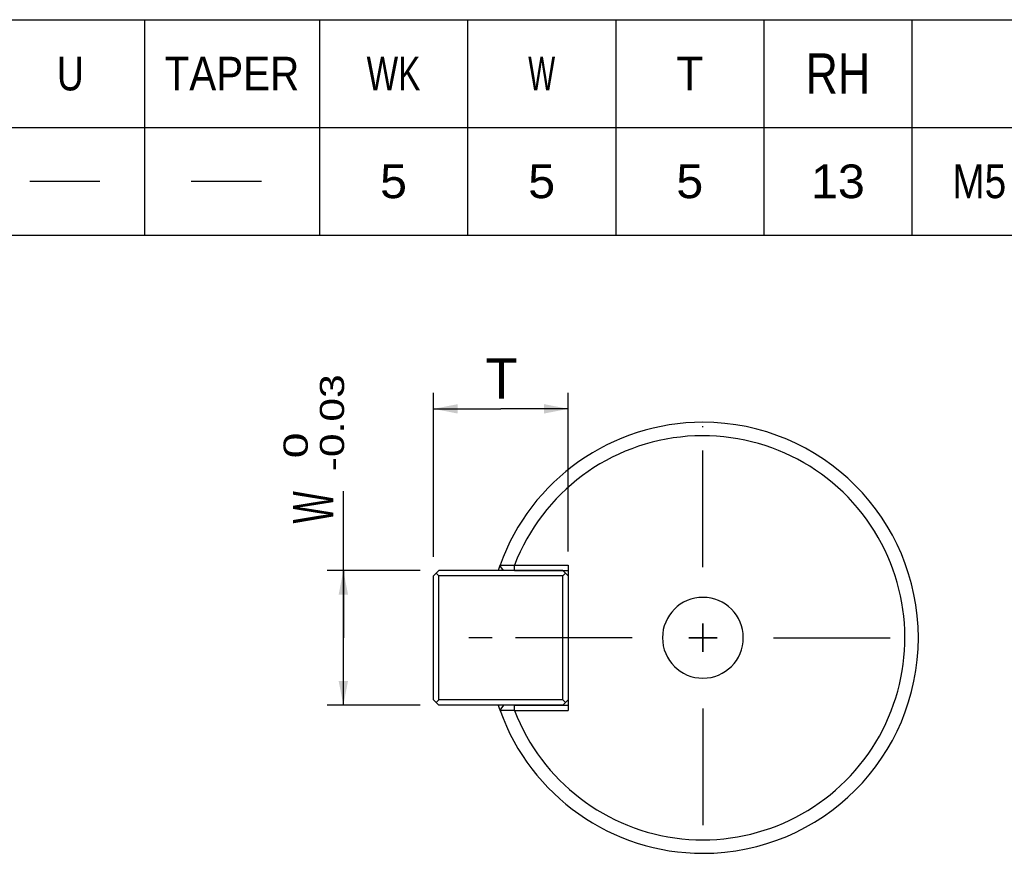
# Model space of a CAD drawing. Extents: x 0 to 420, y 0 to 297.
# Tile 6 of 8: x 254 to 327, y 73 to 135. Entities that reach past the tile are written whole.
import ezdxf
from ezdxf.enums import TextEntityAlignment as Align

# ---------------------------------------------------------------- set-up
doc = ezdxf.new("R2010")
doc.units = 0
doc.header["$LTSCALE"] = 23.1
doc.linetypes.add('CENTER', pattern=[0.6, 0.375, -0.075, 0.075, -0.075])
doc.layers.get('0').update_dxf_attribs({"linetype": 'CONTINUOUS'})
doc.layers.add('8_ALL_NOTES_BALLOONS_SYMBOLS_GT', color=7, linetype='CONTINUOUS')
doc.layers.add('DEFAULT_1', color=7, linetype='CENTER')
doc.styles.add('TEXTSTYLE_1', font='txt', dxfattribs={"width": 0.8})
doc.dimstyles.new('DIMSTYLE_1', dxfattribs={"dimtxt": 3, "dimasz": 0.18, "dimexe": 0.18, "dimexo": 0.0625, "dimgap": 0.09, "dimtad": 0, "dimtih": 1, "dimtoh": 1, "dimdec": 4, "dimlfac": 0.5, "dimzin": 0, "dimtxsty": 'STANDARD', "dimcen": 0.09, "dimazin": 3, "dimtp": 1e-05, "dimtm": 1e-05, "dimtfac": 0, "dimtdec": 4, "dimtofl": 0, "dimtmove": 0, "dimatfit": 3, "dimtolj": 1, "dimtzin": 0})

# ---------------------------------------------------------------- blocks, each defined once
blk = doc.blocks.new('*D2')
at = {"color": 7, "linetype": 'CONTINUOUS'}
for p, q in [((277.948, 88.74), (277.948, 99.623)), ((283.65, 93.74), (276.748, 93.74)), ((277.948, 93.74), (277.948, 88.74)), ((277.948, 83.74), (277.948, 88.74)), ((283.65, 83.74), (276.748, 83.74))]:
    blk.add_line(p, q, dxfattribs=at)
for points in [[(278.298, 91.94), (277.948, 93.74), (277.598, 91.94)], [(277.598, 85.54), (277.948, 83.74), (278.298, 85.54)]]:
    blk.add_solid(points, dxfattribs=at)
at = {"color": 7, "linetype": 'CONTINUOUS', "style": 'TEXTSTYLE_1'}
blk.add_text('W', height=3, rotation=90, dxfattribs=at).set_placement((277.198, 97.223), (277.198, 99.623), align=Align.FIT)
blk = doc.blocks.new('*D3')
at = {"color": 7, "linetype": 'CONTINUOUS'}
for p, q in [((284.65, 94.74), (284.65, 106.938)), ((294.65, 95.14), (294.65, 106.938)), ((284.65, 105.738), (289.65, 105.738)), ((294.65, 105.738), (289.65, 105.738))]:
    blk.add_line(p, q, dxfattribs=at)
for points in [[(286.45, 106.088), (284.65, 105.738), (286.45, 105.388)], [(292.85, 105.388), (294.65, 105.738), (292.85, 106.088)]]:
    blk.add_solid(points, dxfattribs=at)
at = {"color": 7, "linetype": 'CONTINUOUS', "style": 'TEXTSTYLE_1'}
blk.add_text('T', height=3, dxfattribs=at).set_placement((288.493, 106.488), (290.893, 106.488), align=Align.FIT)

msp = doc.modelspace()

# ---------------------------------------------------------------- linework, layer by layer
at = {"color": 7, "linetype": 'CONTINUOUS'}
for p, q in [((156.175365, 134.629209), (362.175365, 134.629209)), ((263.175365, 134.629209), (263.175365, 118.629209)), ((276.175365, 134.629209), (276.175365, 118.629209)), ((287.175365, 134.629209), (287.175365, 118.629209)), ((298.175365, 134.629209), (298.175365, 118.629209)), ((309.175365, 134.629209), (309.175365, 118.629209)), ((320.175365, 134.629209), (320.175365, 118.629209)), ((156.175365, 126.629209), (362.175365, 126.629209)), ((254.654531, 122.629215), (259.862875, 122.629215)), ((266.654524, 122.629215), (271.862867, 122.629215)), ((156.175365, 118.629209), (362.175365, 118.629209)), ((285.050317, 93.740435), (284.850317, 93.540435)), ((289.84637, 93.740435), (285.050317, 93.740435)), ((289.580789, 94.117173), (289.584988, 94.128928)), ((289.84637, 93.740435), (289.580789, 94.117173)), ((290.661825, 93.740435), (289.84637, 93.740435)), ((290.661825, 93.740435), (290.656424, 94.140435)), ((290.656424, 94.140435), (294.650317, 94.140435)), ((294.250317, 93.740435), (290.661825, 93.740435)), ((290.661825, 93.740435), (294.250317, 93.740435)), ((294.250317, 93.740435), (294.450317, 93.540435)), ((294.250317, 93.740435), (294.650317, 93.740435)), ((294.650317, 94.140435), (294.650317, 83.340435)), ((284.650317, 93.340435), (284.850317, 93.540435)), ((284.650317, 84.140435), (284.650317, 93.340435)), ((284.850317, 93.540435), (285.050317, 93.340435)), ((285.050317, 84.140435), (285.050317, 93.340435)), ((294.250317, 93.340435), (285.050317, 93.340435)), ((294.450317, 93.540435), (294.250317, 93.340435)), ((294.250317, 84.140435), (294.250317, 93.340435)), ((294.650317, 93.340435), (294.450317, 93.540435)), ((304.650317, 87.690435), (304.650317, 89.790435)), ((304.650317, 89.790435), (304.650317, 87.690435)), ((303.600317, 88.740435), (305.700317, 88.740435)), ((305.700317, 88.740435), (303.600317, 88.740435)), ((284.650317, 84.140435), (284.850317, 83.940435)), ((285.050317, 84.140435), (284.850317, 83.940435)), ((294.250317, 84.140435), (285.050317, 84.140435)), ((294.450317, 83.940435), (294.250317, 84.140435)), ((294.650317, 84.140435), (294.450317, 83.940435)), ((284.850317, 83.940435), (285.050317, 83.740435)), ((289.84637, 83.740435), (285.050317, 83.740435)), ((289.84637, 83.740435), (289.580789, 83.363697)), ((289.580789, 83.363697), (289.584988, 83.351943)), ((290.661825, 83.740435), (289.84637, 83.740435)), ((290.656418, 83.340435), (290.661825, 83.740435)), ((294.250317, 83.740435), (290.661825, 83.740435)), ((290.661825, 83.740435), (294.250317, 83.740435)), ((294.450317, 83.940435), (294.250317, 83.740435)), ((294.250317, 83.740435), (294.650317, 83.740435)), ((290.656418, 83.340435), (294.650317, 83.340435))]:
    msp.add_line(p, q, dxfattribs=at)
for radius, start, end in [(16, 90, 160.31913784), (16, 270, 90), (15, 29.77919169, 158.89926485), (15, 201.10216202, 29.77919169), (16, 160.66409817, 161.75146593), (16, 160.36390876, 160.66409817), (3, 0, 180), (3, 180, 360), (16, 198.24852593, 199.33588833), (16, 199.33588833, 199.63609117), (16, 199.68086216, 270)]:
    msp.add_arc((304.650317, 88.740435), radius, start, end, dxfattribs=at)
for points in [[(289.584988, 94.128928), (289.705118, 94.128761), (289.824826, 94.128592)], [(289.824826, 94.128592), (289.944113, 94.12842), (290.06298, 94.128245), (290.181424, 94.128067), (290.299446, 94.127886), (290.417045, 94.127702), (290.534223, 94.127514), (290.65098, 94.127323)], [(289.824874, 83.352278), (289.705145, 83.352109), (289.584988, 83.351943)], [(290.65098, 83.353547), (290.53425, 83.353356), (290.417093, 83.353169), (290.299508, 83.352985), (290.181493, 83.352803), (290.063049, 83.352625), (289.944175, 83.35245), (289.824874, 83.352278)]]:
    msp.add_spline(points, degree=3, dxfattribs=at)
at = {"layer": 'DEFAULT_1', "color": 7, "linetype": 'CENTER'}
for p, q in [((304.650317, 93.990435), (304.650317, 104.439988)), ((299.400317, 88.740435), (285.806097, 88.740435)), ((309.900317, 88.740435), (319.113609, 88.740435)), ((304.650317, 83.490435), (304.650317, 73.979272))]:
    msp.add_line(p, q, dxfattribs=at)

# ---------------------------------------------------------------- texts
at = {"color": 7, "linetype": 'CONTINUOUS', "style": 'TEXTSTYLE_1'}
for s, height, p, p2 in [('U', 2.5, (256.675365, 129.379209), (258.675365, 129.379209)), ('TAPER', 2.5, (264.675365, 129.379209), (274.675365, 129.379209)), ('WK', 2.5, (279.675365, 129.379209), (283.675365, 129.379209)), ('W', 2.5, (291.675365, 129.379209), (293.675365, 129.379209)), ('T', 2.5, (302.675365, 129.379209), (304.675365, 129.379209)), ('RH', 3, (312.275365, 129.129209), (317.075365, 129.129209)), ('5', 2.5, (280.675365, 121.379209), (282.675365, 121.379209)), ('5', 2.5, (291.675365, 121.379209), (293.675365, 121.379209)), ('5', 2.5, (302.675365, 121.379209), (304.675365, 121.379209)), ('13', 2.5, (312.675365, 121.379209), (316.675365, 121.379209)), ('M5', 2.5, (323.175365, 121.379209), (327.175365, 121.379209))]:
    msp.add_text(s, height=height, dxfattribs=at).set_placement(p, p2, align=Align.FIT)
at = {"layer": '8_ALL_NOTES_BALLOONS_SYMBOLS_GT', "color": 7, "linetype": 'CONTINUOUS', "style": 'TEXTSTYLE_1'}
for s, p, p2 in [('-0.03', (278.004295, 101.103653), (278.004295, 108.303653)), (' 0', (275.304295, 101.103653), (275.304295, 103.983653))]:
    msp.add_text(s, height=1.8, rotation=90, dxfattribs=at).set_placement(p, p2, align=Align.FIT)

# ---------------------------------------------------------------- dimensions: what is measured, and where the dimension line sits
at = {"color": 7, "linetype": 'CONTINUOUS'}
for base, p1, p2, angle, picture, middle in [((284.650317, 105.737951), (294.650317, 95.140435), (284.650317, 94.740435), 180, '*D3', (289.6931, 107.987951)), ((277.948279, 83.740435), (283.650317, 93.740435), (283.650317, 83.740435), 270, '*D2', (275.698279, 98.423219))]:
    dim = msp.add_linear_dim(base=base, p1=p1, p2=p2, angle=angle, dimstyle='DIMSTYLE_1', dxfattribs=at)
    dim.commit()
    dim.dimension.update_dxf_attribs({"geometry": picture, "text_midpoint": middle})

doc.saveas('drawing.dxf')
